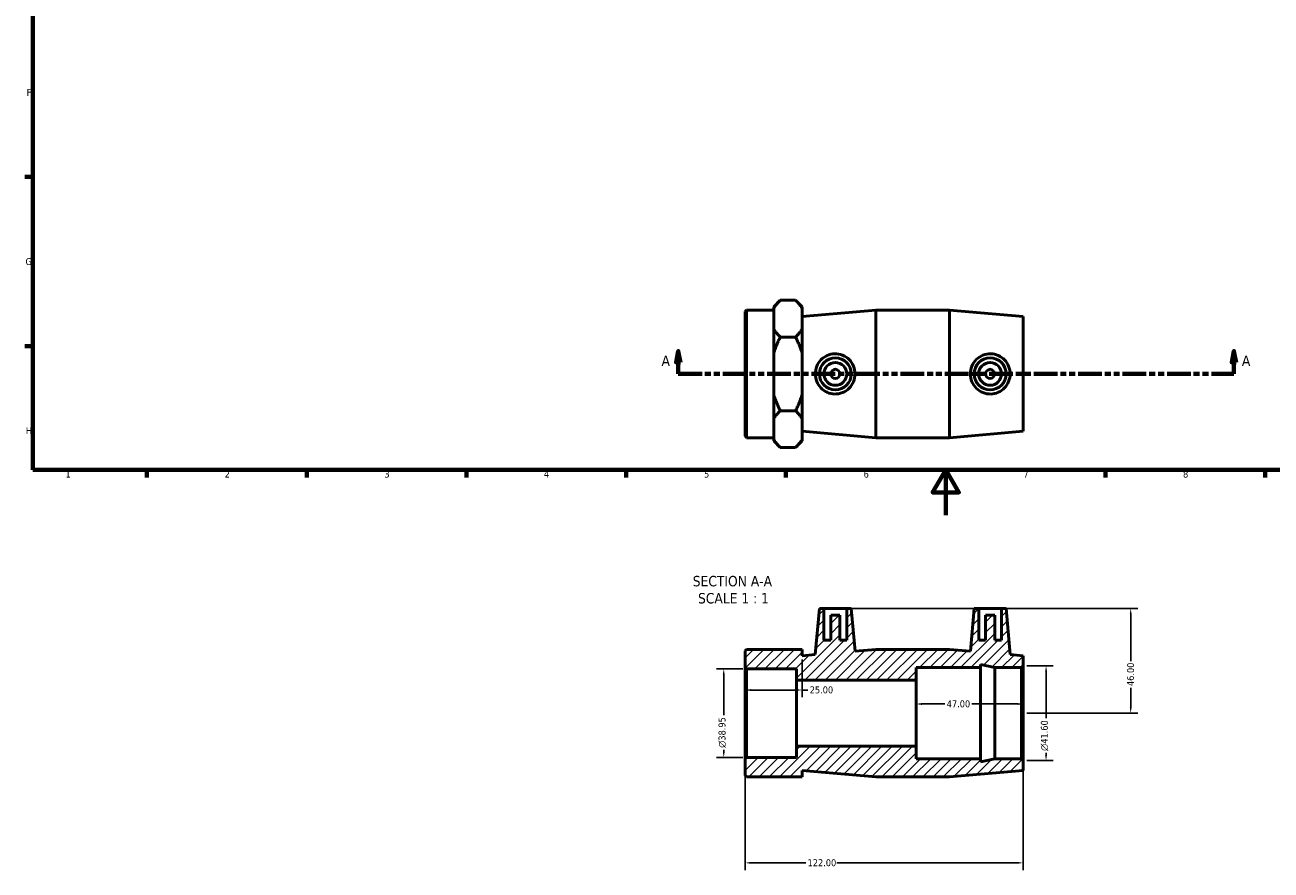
# Model space of a CAD drawing. Header units: millimetres. Extents: x 0 to 904, y -156 to 594.
# Tile 1 of 3: x 17 to 563, y -156 to 215. Entities that reach past the tile are written whole.
import ezdxf

# ---------------------------------------------------------------- set-up
doc = ezdxf.new("R2010")
doc.units = ezdxf.units.MM
doc.linetypes.add('DOUBLE_DASH_CHAIN', pattern=[1.2403, 0.6614, -0.0827, 0.1654, -0.0827, 0.1654, -0.0827])
for name, color, linetype, lineweight in [('Border (ANSI)', 7, 'Continuous', 70), ('Dimension (ANSI)', 7, 'Continuous', 25), ('Hatch (ANSI)', 7, 'Continuous', 18), ('Section Line (ANSI)', 7, 'DOUBLE_DASH_CHAIN', 70), ('Symbol (ANSI)', 7, 'Continuous', 25), ('Visible (ANSI)', 7, 'Continuous', 50)]:
    doc.layers.add(name, color=color, linetype=linetype, lineweight=lineweight)
doc.styles.add('Label Text (ANSI)', font='tahoma.ttf')
doc.styles.add('Note Text (ANSI)', font='tahoma.ttf')
doc.dimstyles.new('Default - mm (ANSI)', dxfattribs={"dimtxt": 3.048, "dimasz": 2.5, "dimexe": 3.175, "dimexo": 1.6002, "dimgap": 0.8, "dimtad": 0, "dimtoh": 1, "dimrnd": 1e-08, "dimzin": 4, "dimdsep": 46, "dimtxsty": 'Note Text (ANSI)', "dimcen": 0.09, "dimdle": 10, "dimclrd": 256, "dimclre": 256, "dimclrt": 230, "dimadec": 1, "dimazin": 1, "dimtfac": 1, "dimtofl": 0, "dimtmove": 0, "dimatfit": 3, "dimfxl": 1, "dimtolj": 1, "dimtzin": 4, "dimlwd": -1, "dimlwe": -1, "dimarcsym": 0})

# ---------------------------------------------------------------- blocks, each defined once
blk = doc.blocks.new('Borders Default Border')
at = {"layer": 'Border (ANSI)'}
for p, q in [((20, 148.5), (16.55, 148.5)), ((20, 74.25), (16.55, 74.25)), ((70.08, 20), (70.08, 16.55)), ((140.17, 20), (140.17, 16.55)), ((210.25, 20), (210.25, 16.55)), ((280.33, 20), (280.33, 16.55)), ((350.42, 20), (350.42, 16.55)), ((490.58, 20), (490.58, 16.55)), ((560.67, 20), (560.67, 16.55))]:
    blk.add_line(p, q, dxfattribs=at)
at = {"layer": 'Border (ANSI)', "flags": 128}
for points in [[(20, 20), (20, 574), (821, 574), (821, 20), (20, 20)], [(420.5, 0), (420.5, 20), (414.73, 10), (426.27, 10), (420.5, 20)]]:
    blk.add_lwpolyline(points, dxfattribs=at)
at = {"layer": 'Border (ANSI)', "color": 230, "true_color": 0xff0080, "char_height": 3.05, "attachment_point": 7, "style": 'Note Text (ANSI)'}
for s, insert in [('F', (17.29, 184.1)), ('G', (16.81, 109.79)), ('H', (16.97, 35.6)), ('1', (34.35, 16.55)), ('2', (104.2, 16.55)), ('3', (174.26, 16.49)), ('4', (244.23, 16.55)), ('5', (314.48, 16.49)), ('6', (384.49, 16.49)), ('7', (454.6, 16.55)), ('8', (524.63, 16.48))]:
    blk.add_mtext(s, dxfattribs=dict(at, insert=insert))
blk = doc.blocks.new('2dTransSection0')
at = {"layer": 'Section Line (ANSI)', "linetype": 'Continuous'}
for p, q in [((303.2, 72.06), (302.2, 67.06)), ((303.2, 67.06), (303.2, 72.06)), ((304.2, 67.06), (303.2, 72.06)), ((546.97, 72.06), (545.97, 67.06)), ((546.97, 67.06), (546.97, 72.06)), ((547.97, 67.06), (546.97, 72.06)), ((302.2, 67.06), (304.2, 67.06)), ((303.2, 62.06), (303.2, 67.06)), ((545.97, 67.06), (547.97, 67.06)), ((546.97, 62.06), (546.97, 67.06)), ((303.2, 62.06), (313.09, 62.06)), ((537.08, 62.06), (546.97, 62.06))]:
    blk.add_line(p, q, dxfattribs=at)
at = {"layer": 'Section Line (ANSI)', "linetype": 'DOUBLE_DASH_CHAIN', "ltscale": 15.71387}
blk.add_line((303.2, 62.06), (546.97, 62.06), dxfattribs=at)
at = {"layer": 'Section Line (ANSI)', "linetype": 'Continuous', "flags": 128}
for points in [[(304.2, 67.06), (303.2, 72.06), (302.2, 67.06), (304.2, 67.06)], [(547.97, 67.06), (546.97, 72.06), (545.97, 67.06), (547.97, 67.06)]]:
    blk.add_lwpolyline(points, dxfattribs=at)
at = {"layer": 'Section Line (ANSI)'}
for points in [[(304.2, 67.06), (303.2, 72.06), (302.2, 67.06), (304.2, 67.06)], [(547.97, 67.06), (546.97, 72.06), (545.97, 67.06), (547.97, 67.06)]]:
    blk.add_solid(points, dxfattribs=at)
at = {"layer": 'Section Line (ANSI)', "char_height": 4.57, "attachment_point": 7, "style": 'Label Text (ANSI)'}
for insert in [(295.84, 65.56), (550.44, 65.56)]:
    blk.add_mtext('A', dxfattribs=dict(at, insert=insert))
blk = doc.blocks.new('*D7')
at = {"layer": 'Defpoints', "color": 0, "transparency": 16777216}
for p in [(333.13, -67.41), (323.13, -106.37), (333.13, -106.37)]:
    blk.add_point(p, dxfattribs=at)
at = {"layer": 'Dimension (ANSI)', "transparency": 16777216}
for p, q in [((331.53, -67.41), (319.96, -67.41)), ((323.13, -69.91), (323.13, -87.8)), ((323.13, -103.87), (323.13, -102.9)), ((331.53, -106.37), (319.96, -106.37))]:
    blk.add_line(p, q, dxfattribs=at)
for points in [[(322.71, -69.91), (323.55, -69.91), (323.13, -67.41)], [(322.71, -103.87), (323.55, -103.87), (323.13, -106.37)]]:
    blk.add_solid(points, dxfattribs=at)
at = {"layer": 'Dimension (ANSI)', "color": 230, "true_color": 0xff0080, "transparency": 16777216, "insert": (320.84, -102.1), "char_height": 3.048, "attachment_point": 1, "rotation": 90, "style": 'Note Text (ANSI)'}
blk.add_mtext('\\A1;\\fAIGDT|b0|i0;\\H3.0480;\\ln\\fTahoma|b0|i0;\\H3.0480;38.95', dxfattribs=at)
blk = doc.blocks.new('*D8')
at = {"layer": 'Defpoints', "color": 0, "transparency": 16777216}
for p in [(332.53, -106.97), (454.53, -107.69), (332.53, -152.59)]:
    blk.add_point(p, dxfattribs=at)
at = {"layer": 'Dimension (ANSI)', "transparency": 16777216}
for p, q in [((332.53, -108.57), (332.53, -155.76)), ((454.53, -109.29), (454.53, -155.76)), ((335.03, -152.59), (359.1, -152.59)), ((452.03, -152.59), (372.78, -152.59))]:
    blk.add_line(p, q, dxfattribs=at)
for points in [[(335.03, -152.17), (335.03, -153), (332.53, -152.59)], [(452.03, -152.17), (452.03, -153), (454.53, -152.59)]]:
    blk.add_solid(points, dxfattribs=at)
at = {"layer": 'Dimension (ANSI)', "color": 230, "true_color": 0xff0080, "transparency": 16777216, "insert": (359.9, -151), "char_height": 3.048, "attachment_point": 1, "style": 'Note Text (ANSI)'}
blk.add_mtext('\\A1;122.00', dxfattribs=at)
blk = doc.blocks.new('*D9')
at = {"layer": 'Defpoints', "color": 0, "transparency": 16777216}
for p in [(454.53, -66.09), (454.53, -107.69), (464.53, -107.69)]:
    blk.add_point(p, dxfattribs=at)
at = {"layer": 'Dimension (ANSI)', "transparency": 16777216}
for p, q in [((456.13, -66.09), (467.71, -66.09)), ((464.53, -68.59), (464.53, -89.1)), ((456.13, -107.69), (467.71, -107.69)), ((464.53, -105.19), (464.53, -104.25))]:
    blk.add_line(p, q, dxfattribs=at)
for points in [[(464.11, -68.59), (464.95, -68.59), (464.53, -66.09)], [(464.11, -105.19), (464.95, -105.19), (464.53, -107.69)]]:
    blk.add_solid(points, dxfattribs=at)
at = {"layer": 'Dimension (ANSI)', "color": 230, "true_color": 0xff0080, "transparency": 16777216, "insert": (462.24, -103.45), "char_height": 3.048, "attachment_point": 1, "rotation": 90, "style": 'Note Text (ANSI)'}
blk.add_mtext('\\A1;\\fAIGDT|b0|i0;\\H3.0480;\\ln\\fTahoma|b0|i0;\\H3.0480;41.60', dxfattribs=at)
blk = doc.blocks.new('*D10')
at = {"layer": 'Defpoints', "color": 0, "transparency": 16777216}
for p in [(407.53, -82.85), (407.53, -86.89), (454.53, -86.89)]:
    blk.add_point(p, dxfattribs=at)
at = {"layer": 'Dimension (ANSI)', "transparency": 16777216}
for p, q in [((410.03, -82.85), (420.15, -82.85)), ((452.03, -82.85), (431.92, -82.85))]:
    blk.add_line(p, q, dxfattribs=at)
for points in [[(410.03, -82.43), (410.03, -83.27), (407.53, -82.85)], [(452.03, -82.43), (452.03, -83.27), (454.53, -82.85)]]:
    blk.add_solid(points, dxfattribs=at)
at = {"layer": 'Dimension (ANSI)', "color": 230, "true_color": 0xff0080, "transparency": 16777216, "insert": (420.95, -81.26), "char_height": 3.048, "attachment_point": 1, "style": 'Note Text (ANSI)'}
blk.add_mtext('\\A1;47.00', dxfattribs=at)
blk = doc.blocks.new('*D11')
at = {"layer": 'Defpoints', "color": 0, "transparency": 16777216}
for p in [(377.08, -40.89), (454.53, -86.89), (501.66, -86.89)]:
    blk.add_point(p, dxfattribs=at)
at = {"layer": 'Dimension (ANSI)', "transparency": 16777216}
for p, q in [((378.68, -40.89), (504.83, -40.89)), ((501.66, -43.39), (501.66, -64)), ((501.66, -84.39), (501.66, -75.78)), ((456.13, -86.89), (504.83, -86.89))]:
    blk.add_line(p, q, dxfattribs=at)
for points in [[(501.24, -43.39), (502.07, -43.39), (501.66, -40.89)], [(501.24, -84.39), (502.07, -84.39), (501.66, -86.89)]]:
    blk.add_solid(points, dxfattribs=at)
at = {"layer": 'Dimension (ANSI)', "color": 230, "true_color": 0xff0080, "transparency": 16777216, "insert": (500.07, -74.98), "char_height": 3.048, "attachment_point": 1, "rotation": 90, "style": 'Note Text (ANSI)'}
blk.add_mtext('\\A1;46.00', dxfattribs=at)
blk = doc.blocks.new('*D12')
at = {"layer": 'Defpoints', "color": 0, "transparency": 16777216}
for p in [(357.53, -61.69), (332.53, -76.72), (357.53, -76.72)]:
    blk.add_point(p, dxfattribs=at)
at = {"layer": 'Dimension (ANSI)', "transparency": 16777216}
for p, q in [((357.53, -63.29), (357.53, -79.89)), ((335.03, -76.72), (355.03, -76.72)), ((357.53, -76.72), (360.03, -76.72))]:
    blk.add_line(p, q, dxfattribs=at)
for points in [[(335.03, -76.3), (335.03, -77.14), (332.53, -76.72)], [(355.03, -76.3), (355.03, -77.14), (357.53, -76.72)]]:
    blk.add_solid(points, dxfattribs=at)
at = {"layer": 'Dimension (ANSI)', "color": 230, "true_color": 0xff0080, "transparency": 16777216, "insert": (360.83, -75.13), "char_height": 3.048, "attachment_point": 1, "style": 'Note Text (ANSI)'}
blk.add_mtext('\\A1;25.00', dxfattribs=at)

msp = doc.modelspace()

# ---------------------------------------------------------------- hatches: boundary and pattern name
at = {"layer": 'Hatch (ANSI)'}
h = msp.add_hatch(dxfattribs=at)
h.set_pattern_fill('ANSI31', color=256, scale=25.4, style=0)
h.set_pattern_definition([(45, (0, 0), (-2.245064, 2.245064), [])])
h.paths.add_polyline_path([(422.198, -58.89), (389.865, -58.89), (380.725, -59.682), (379.081, -40.89), (377.081, -40.89), (377.081, -54.89), (374.081, -54.89), (374.081, -43.89), (370.081, -43.89), (370.081, -54.89), (367.081, -54.89), (367.081, -40.89), (365.081, -40.89), (363.305, -61.19), (357.531, -61.69), (357.531, -58.89), (345.031, -58.89), (333.131, -58.89), (332.531, -59.49), (332.531, -66.814), (333.131, -67.414), (355.031, -67.414), (355.031, -72.39), (407.531, -72.39), (407.531, -66.89), (435.731, -66.89), (435.731, -65.558), (441.998, -66.89), (453.731, -66.89), (454.531, -66.09), (454.531, -61.69), (448.757, -61.19), (446.981, -40.89), (444.981, -40.89), (444.981, -54.89), (441.981, -54.89), (441.981, -43.89), (437.981, -43.89), (437.981, -54.89), (434.981, -54.89), (434.981, -40.89), (432.981, -40.89), (431.337, -59.682)])
h.paths.add_polyline_path([(389.865, -114.89), (422.198, -114.89), (454.531, -112.09), (454.531, -107.69), (453.731, -106.89), (441.998, -106.89), (435.731, -108.222), (435.731, -106.89), (407.531, -106.89), (407.531, -101.39), (355.031, -101.39), (355.031, -106.366), (333.131, -106.366), (332.531, -106.966), (332.531, -114.29), (333.131, -114.89), (345.031, -114.89), (357.531, -114.89), (357.531, -112.09)])

# ---------------------------------------------------------------- linework, layer by layer
at = {"layer": 'Visible (ANSI)'}
for p, q in [((345.031, 91.489), (347.931, 94.389)), ((354.631, 94.389), (347.931, 94.389)), ((357.531, 91.489), (354.631, 94.389)), ((332.531, 89.458), (333.131, 90.058)), ((332.531, 34.658), (332.531, 89.458)), ((333.131, 90.058), (333.131, 34.058)), ((333.131, 90.058), (345.031, 90.058)), ((345.031, 91.489), (345.031, 90.84)), ((345.031, 86.307), (345.031, 90.84)), ((357.531, 90.84), (357.531, 91.489)), ((357.531, 81.773), (357.531, 90.84)), ((357.531, 87.258), (389.865, 90.058)), ((389.865, 34.058), (389.865, 90.058)), ((389.865, 90.058), (422.198, 90.058)), ((422.198, 34.058), (422.198, 90.058)), ((454.531, 87.258), (422.198, 90.058)), ((345.031, 81.773), (345.031, 86.307)), ((454.531, 36.858), (454.531, 87.258)), ((345.031, 81.773), (345.031, 71.125)), ((354.631, 78.224), (347.931, 78.224)), ((357.531, 71.125), (357.531, 81.773)), ((345.031, 62.058), (345.031, 71.125)), ((357.531, 52.99), (357.531, 71.125)), ((345.031, 52.99), (345.031, 62.058)), ((345.031, 52.99), (345.031, 42.343)), ((357.531, 42.343), (357.531, 52.99)), ((354.631, 45.892), (347.931, 45.892)), ((345.031, 37.809), (345.031, 42.343)), ((357.531, 33.275), (357.531, 42.343)), ((332.531, 34.658), (333.131, 34.058)), ((333.131, 34.058), (345.031, 34.058)), ((345.031, 33.275), (345.031, 37.809)), ((345.031, 33.275), (345.031, 32.626)), ((357.531, 36.858), (389.865, 34.058)), ((357.531, 32.626), (357.531, 33.275)), ((389.865, 34.058), (422.198, 34.058)), ((454.531, 36.858), (422.198, 34.058)), ((345.031, 32.626), (347.931, 29.726)), ((354.631, 29.726), (347.931, 29.726)), ((357.531, 32.626), (354.631, 29.726)), ((365.081, -40.89), (363.305, -61.19)), ((367.081, -40.89), (365.081, -40.89)), ((367.081, -54.89), (367.081, -40.89)), ((367.081, -40.89), (377.081, -40.89)), ((379.081, -40.89), (377.081, -40.89)), ((377.081, -40.89), (377.081, -54.89)), ((380.725, -59.682), (379.081, -40.89)), ((432.981, -40.89), (431.337, -59.682)), ((434.981, -40.89), (432.981, -40.89)), ((434.981, -54.89), (434.981, -40.89)), ((434.981, -40.89), (444.981, -40.89)), ((446.981, -40.89), (444.981, -40.89)), ((444.981, -40.89), (444.981, -54.89)), ((448.757, -61.19), (446.981, -40.89)), ((374.081, -43.89), (370.081, -43.89)), ((370.081, -43.89), (370.081, -54.89)), ((374.081, -54.89), (374.081, -43.89)), ((441.981, -43.89), (437.981, -43.89)), ((437.981, -43.89), (437.981, -54.89)), ((441.981, -54.89), (441.981, -43.89)), ((333.131, -58.89), (332.531, -59.49)), ((332.531, -59.49), (332.531, -66.814)), ((345.031, -58.89), (333.131, -58.89)), ((357.531, -58.89), (345.031, -58.89)), ((357.531, -61.69), (357.531, -58.89)), ((370.081, -54.89), (367.081, -54.89)), ((377.081, -54.89), (374.081, -54.89)), ((389.865, -58.89), (380.725, -59.682)), ((422.198, -58.89), (389.865, -58.89)), ((431.337, -59.682), (422.198, -58.89)), ((437.981, -54.89), (434.981, -54.89)), ((444.981, -54.89), (441.981, -54.89)), ((363.305, -61.19), (357.531, -61.69)), ((435.731, -66.89), (435.731, -65.558)), ((435.731, -65.558), (441.998, -66.89)), ((454.531, -61.69), (448.757, -61.19)), ((454.531, -66.09), (454.531, -61.69)), ((332.531, -66.814), (333.131, -67.414)), ((332.531, -66.814), (332.531, -106.966)), ((333.131, -67.414), (355.031, -67.414)), ((333.131, -106.366), (333.131, -67.414)), ((355.031, -67.414), (355.031, -72.39)), ((407.531, -72.39), (407.531, -66.89)), ((407.531, -66.89), (435.731, -66.89)), ((435.731, -106.89), (435.731, -66.89)), ((441.998, -66.89), (453.731, -66.89)), ((441.998, -106.89), (441.998, -66.89)), ((453.731, -66.89), (454.531, -66.09)), ((453.731, -66.89), (453.731, -106.89)), ((454.531, -107.69), (454.531, -66.09)), ((355.031, -72.39), (407.531, -72.39)), ((355.031, -101.39), (355.031, -72.39)), ((407.531, -101.39), (407.531, -72.39)), ((407.531, -101.39), (355.031, -101.39)), ((355.031, -101.39), (355.031, -106.366)), ((407.531, -106.89), (407.531, -101.39)), ((333.131, -106.366), (332.531, -106.966)), ((332.531, -106.966), (332.531, -114.29)), ((355.031, -106.366), (333.131, -106.366)), ((435.731, -106.89), (407.531, -106.89)), ((441.998, -106.89), (435.731, -108.222)), ((435.731, -108.222), (435.731, -106.89)), ((453.731, -106.89), (441.998, -106.89)), ((454.531, -107.69), (453.731, -106.89)), ((454.531, -112.09), (454.531, -107.69)), ((332.531, -114.29), (333.131, -114.89)), ((357.531, -114.89), (357.531, -112.09)), ((357.531, -112.09), (389.865, -114.89)), ((422.198, -114.89), (454.531, -112.09)), ((333.131, -114.89), (345.031, -114.89)), ((345.031, -114.89), (357.531, -114.89)), ((389.865, -114.89), (422.198, -114.89))]:
    msp.add_line(p, q, dxfattribs=at)
for centre, radius in [((372.081, 62.058), 7), ((372.081, 62.058), 5), ((439.981, 62.058), 7), ((439.981, 62.058), 5), ((372.081, 62.058), 2), ((439.981, 62.058), 2)]:
    msp.add_circle(centre, radius, dxfattribs=at)
for points in [[(347.931, 94.389), (346.073, 92.532), (345.031, 90.84)], [(357.531, 90.84), (356.489, 92.532), (354.631, 94.389)], [(345.031, 81.773), (346.073, 80.082), (347.931, 78.224)], [(347.931, 78.224), (346.073, 74.508), (345.031, 71.125)], [(354.631, 78.224), (356.489, 80.082), (357.531, 81.773)], [(357.531, 71.125), (356.489, 74.508), (354.631, 78.224)], [(345.031, 52.99), (346.073, 49.608), (347.931, 45.892)], [(354.631, 45.892), (356.489, 49.608), (357.531, 52.99)], [(347.931, 45.892), (346.073, 44.034), (345.031, 42.343)], [(357.531, 42.343), (356.489, 44.034), (354.631, 45.892)], [(345.031, 33.275), (346.073, 31.584), (347.931, 29.726)], [(354.631, 29.726), (356.489, 31.584), (357.531, 33.275)]]:
    msp.add_rational_spline(points, [1, 1.00667029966, 1], degree=2, dxfattribs=at)
for points, knots in [([(371.762, 53.219), (370.685, 53.25), (369.54, 53.499), (367.451, 54.436), (366.505, 55.123), (365.016, 56.683), (364.371, 57.665), (363.515, 59.807), (363.305, 60.969), (363.305, 63.147), (363.515, 64.308), (364.371, 66.451), (365.016, 67.433), (366.505, 68.992), (367.451, 69.679), (369.54, 70.616), (370.685, 70.866), (372.912, 70.93), (374.125, 70.721), (376.343, 69.824), (377.348, 69.137), (378.917, 67.561), (379.594, 66.57), (380.499, 64.384), (380.725, 63.187), (380.725, 60.929), (380.499, 59.732), (379.594, 57.546), (378.917, 56.555), (377.348, 54.979), (376.343, 54.292), (374.125, 53.395), (372.912, 53.185), (371.762, 53.219)], [0, 0, 0, 0, 0.3244837, 0.3244837, 0.6489675, 0.6489675, 0.9757289, 0.9757289, 1.3024904, 1.3024904, 1.6292519, 1.6292519, 1.9560133, 1.9560133, 2.2804971, 2.2804971, 2.6049808, 2.6049808, 2.9511389, 2.9511389, 3.2972969, 3.2972969, 3.6360886, 3.6360886, 3.9748802, 3.9748802, 4.3136718, 4.3136718, 4.6524635, 4.6524635, 4.9986216, 4.9986216, 5.3447796, 5.3447796, 5.3447796, 5.3447796]), ([(440.3, 53.219), (439.151, 53.185), (437.937, 53.395), (435.72, 54.292), (434.714, 54.979), (433.146, 56.555), (432.468, 57.546), (431.564, 59.732), (431.337, 60.929), (431.337, 63.187), (431.564, 64.384), (432.468, 66.57), (433.146, 67.561), (434.714, 69.137), (435.72, 69.824), (437.937, 70.721), (439.151, 70.93), (441.378, 70.866), (442.522, 70.616), (444.611, 69.679), (445.557, 68.992), (447.047, 67.433), (447.692, 66.451), (448.547, 64.308), (448.757, 63.147), (448.757, 60.969), (448.547, 59.807), (447.692, 57.665), (447.047, 56.683), (445.557, 55.123), (444.611, 54.436), (442.522, 53.499), (441.378, 53.25), (440.3, 53.219)], [0, 0, 0, 0, 0.3461581, 0.3461581, 0.6923161, 0.6923161, 1.0311078, 1.0311078, 1.3698994, 1.3698994, 1.7086911, 1.7086911, 2.0474827, 2.0474827, 2.3936408, 2.3936408, 2.7397988, 2.7397988, 3.0642826, 3.0642826, 3.3887663, 3.3887663, 3.7155278, 3.7155278, 4.0422892, 4.0422892, 4.3690507, 4.3690507, 4.6958122, 4.6958122, 5.0202959, 5.0202959, 5.3447796, 5.3447796, 5.3447796, 5.3447796])]:
    msp.add_open_spline(points, degree=3, knots=knots, dxfattribs=at)

# ---------------------------------------------------------------- block references
msp.add_blockref('Borders Default Border', (0, 0))
at = {"layer": 'Section Line (ANSI)'}
msp.add_blockref('2dTransSection0', (0, 0), dxfattribs=at)

# ---------------------------------------------------------------- texts
at = {"layer": 'Symbol (ANSI)', "char_height": 4.572, "attachment_point": 7, "style": 'Label Text (ANSI)'}
for s, insert in [('SECTION A-A', (309.522, -31.285)), ('SCALE 1 : 1', (311.842, -38.798))]:
    msp.add_mtext(s, dxfattribs=dict(at, insert=insert))

# ---------------------------------------------------------------- dimensions: what is measured, and where the dimension line sits
at = {"layer": 'Dimension (ANSI)'}
for base, p1, p2, angle, override, picture, middle in [((501.658, -86.89), (377.081, -40.89), (454.531, -86.89), 90, {"dimtoh": 0, "dimdec": 2, "dimtp": 0, "dimtm": 0, "dimtdec": 2, "dimatfit": 1}, '*D11', (501.658, -69.89)), ((407.531, -82.85), (454.531, -86.89), (407.531, -86.89), 180, {"dimtoh": 0, "dimdec": 2, "dimse1": 1, "dimse2": 1, "dimtp": 0, "dimtm": 0, "dimtdec": 2, "dimatfit": 1}, '*D10', (426.031, -82.85)), ((332.531, -152.588), (454.531, -107.69), (332.531, -106.966), 180, {"dimtoh": 0, "dimdec": 2, "dimtp": 0, "dimtm": 0, "dimtdec": 2, "dimatfit": 1}, '*D8', (365.942, -152.588))]:
    dim = msp.add_linear_dim(base=base, p1=p1, p2=p2, angle=angle, dimstyle='Default - mm (ANSI)', override=override, dxfattribs=at)
    dim.commit()
    dim.dimension.update_dxf_attribs({"geometry": picture, "text_midpoint": middle, "dimtype": 160})
dim = msp.add_linear_dim(base=(357.531, -76.72), p1=(332.531, -76.72), p2=(357.531, -61.69), dimstyle='Default - mm (ANSI)', override={"dimtoh": 0, "dimdec": 2, "dimse1": 1, "dimtp": 0, "dimtm": 0, "dimtdec": 2, "dimatfit": 2}, dxfattribs=at)
dim.commit()
dim.dimension.update_dxf_attribs({"geometry": '*D12', "text_midpoint": (365.846, -76.72), "dimtype": 160})
for base, p1, p2, picture, middle in [((323.131, -106.366), (333.131, -67.414), (333.131, -106.366), '*D7', (323.131, -95.349)), ((464.531, -107.69), (454.531, -66.09), (454.531, -107.69), '*D9', (464.531, -96.673))]:
    dim = msp.add_linear_dim(base=base, p1=p1, p2=p2, angle=90, text='\\fAIGDT|b0|i0;\\H3.0480;\\ln\\fTahoma|b0|i0;\\H3.0480;<>', dimstyle='Default - mm (ANSI)', override={"dimtoh": 0, "dimdec": 2, "dimtp": 0, "dimtm": 0, "dimtdec": 2, "dimatfit": 1}, dxfattribs=at)
    dim.commit()
    dim.dimension.update_dxf_attribs({"geometry": picture, "text_midpoint": middle, "dimtype": 160})

doc.saveas('drawing.dxf')
